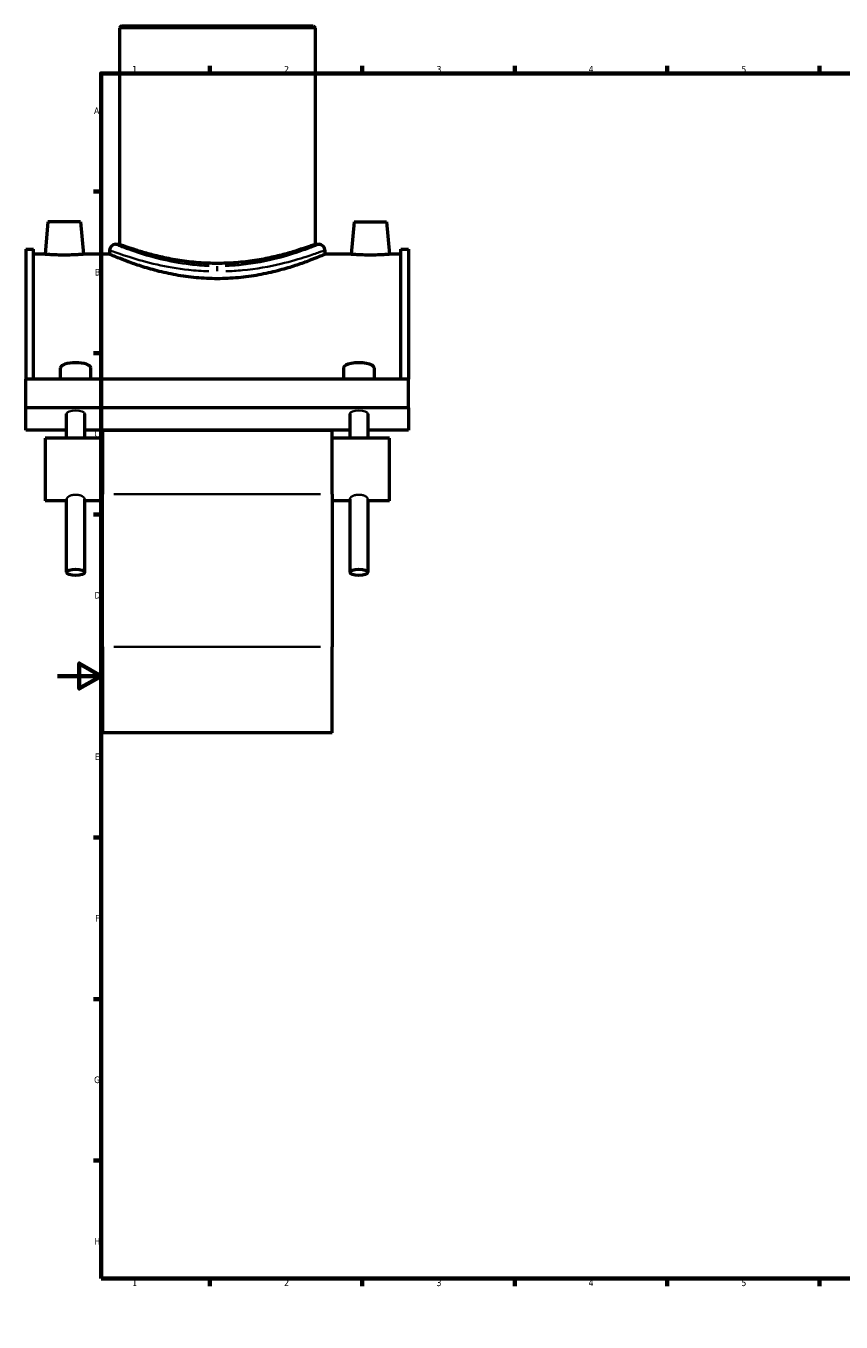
# Model space of a CAD drawing. Header units: millimetres. Extents: x -15 to 1153, y -66 to 1150.
# Tile 1 of 4: x -15 to 360, y 0 to 596. Entities that reach past the tile are written whole.
import ezdxf

# ---------------------------------------------------------------- set-up
doc = ezdxf.new("R2010")
doc.units = ezdxf.units.MM
for name, color, linetype, lineweight in [('Border (ANSI)', 7, 'Continuous', 70), ('Visible (ANSI)', 7, 'Continuous', 50), ('Visible Narrow (ANSI)', 7, 'Continuous', 35)]:
    doc.layers.add(name, color=color, linetype=linetype, lineweight=lineweight)
doc.styles.add('Note Text (ANSI)', font='tahoma.ttf')

# ---------------------------------------------------------------- blocks, each defined once
blk = doc.blocks.new('Borders Default Border')
at = {"layer": 'Border (ANSI)'}
for p, q in [((70.08, 574), (70.08, 577.45)), ((140.17, 574), (140.17, 577.45)), ((210.25, 574), (210.25, 577.45)), ((280.33, 574), (280.33, 577.45)), ((350.42, 574), (350.42, 577.45)), ((490.58, 574), (490.58, 577.45)), ((560.67, 574), (560.67, 577.45)), ((630.75, 574), (630.75, 577.45)), ((700.83, 574), (700.83, 577.45)), ((770.92, 574), (770.92, 577.45)), ((20, 519.75), (16.55, 519.75)), ((821, 519.75), (824.45, 519.75)), ((20, 445.5), (16.55, 445.5)), ((821, 445.5), (824.45, 445.5)), ((20, 371.25), (16.55, 371.25)), ((821, 371.25), (824.45, 371.25)), ((20, 222.75), (16.55, 222.75)), ((821, 222.75), (824.45, 222.75)), ((20, 148.5), (16.55, 148.5)), ((821, 148.5), (824.45, 148.5)), ((20, 74.25), (16.55, 74.25)), ((821, 74.25), (824.45, 74.25)), ((70.08, 20), (70.08, 16.55)), ((140.17, 20), (140.17, 16.55)), ((210.25, 20), (210.25, 16.55)), ((280.33, 20), (280.33, 16.55)), ((350.42, 20), (350.42, 16.55)), ((490.58, 20), (490.58, 16.55)), ((560.67, 20), (560.67, 16.55)), ((630.75, 20), (630.75, 16.55)), ((700.83, 20), (700.83, 16.55)), ((770.92, 20), (770.92, 16.55))]:
    blk.add_line(p, q, dxfattribs=at)
at = {"layer": 'Border (ANSI)', "flags": 128}
for points in [[(420.5, 594), (420.5, 574), (414.73, 584), (426.27, 584), (420.5, 574)], [(20, 20), (20, 574), (821, 574), (821, 20), (20, 20)], [(0, 297), (20, 297), (10, 302.77), (10, 291.23), (20, 297)], [(841, 297), (821, 297), (831, 302.77), (831, 291.23), (821, 297)], [(420.5, 0), (420.5, 20), (414.73, 10), (426.27, 10), (420.5, 20)]]:
    blk.add_lwpolyline(points, dxfattribs=at)
at = {"layer": 'Border (ANSI)', "attachment_point": 7, "style": 'Note Text (ANSI)'}
for s, insert, char_height in [('1', (34.35, 574.4), 3.05), ('2', (104.2, 574.4), 3.05), ('3', (174.26, 574.34), 3.05), ('4', (244.23, 574.4), 3.05), ('5', (314.48, 574.34), 3.05), ('6', (384.49, 574.34), 3.05), ('7', (454.6, 574.4), 3.05), ('8', (524.63, 574.33), 3.05), ('9', (594.7, 574.34), 3.05), ('10', (663.96, 574.34), 3.048), ('11', (734.04, 574.4), 3.048), ('12', (804.13, 574.4), 3.048), ('A', (16.78, 555.35), 3.05), ('A', (821.63, 555.35), 3.05), ('B', (17.15, 481.1), 3.05), ('B', (821.99, 481.1), 3.05), ('C', (16.95, 406.8), 3.05), ('C', (821.8, 406.8), 3.05), ('D', (16.96, 332.6), 3.05), ('D', (821.81, 332.6), 3.05), ('E', (17.21, 258.35), 3.05), ('E', (822.05, 258.35), 3.05), ('F', (17.29, 184.1), 3.05), ('F', (822.14, 184.1), 3.05), ('G', (16.81, 109.79), 3.05), ('G', (821.66, 109.79), 3.05), ('H', (16.97, 35.6), 3.05), ('H', (821.81, 35.6), 3.05), ('1', (34.35, 16.55), 3.05), ('2', (104.2, 16.55), 3.05), ('3', (174.26, 16.49), 3.05), ('4', (244.23, 16.55), 3.05), ('5', (314.48, 16.49), 3.05), ('6', (384.49, 16.49), 3.05), ('7', (454.6, 16.55), 3.05), ('8', (524.63, 16.48), 3.05), ('9', (594.7, 16.49), 3.05), ('10', (663.96, 16.49), 3.048), ('11', (734.04, 16.55), 3.048), ('12', (804.13, 16.55), 3.048)]:
    blk.add_mtext(s, dxfattribs=dict(at, insert=insert, char_height=char_height))

msp = doc.modelspace()

# ---------------------------------------------------------------- linework, layer by layer
at = {"layer": 'Visible (ANSI)'}
for p, q in [((29.359, 595.865), (28.459, 594.965)), ((29.359, 595.865), (117.559, 595.865)), ((117.559, 595.865), (118.459, 594.965)), ((118.459, 594.965), (28.459, 594.965)), ((28.459, 594.965), (28.459, 495.465)), ((118.459, 594.965), (118.459, 495.465)), ((-4.441, 505.865), (-5.754, 490.865)), ((10.559, 505.865), (-4.441, 505.865)), ((10.559, 505.865), (11.871, 490.865)), ((136.359, 505.865), (135.046, 490.865)), ((136.359, 505.865), (151.359, 505.865)), ((151.359, 505.865), (152.671, 490.865)), ((26.659, 495.465), (28.459, 495.465)), ((118.459, 495.465), (120.259, 495.465)), ((-14.541, 493.165), (-14.541, 433.483)), ((-14.541, 493.165), (-11.021, 493.165)), ((-11.021, 433.483), (-11.021, 493.165)), ((-5.754, 490.865), (-11.021, 490.865)), ((23.959, 490.865), (11.871, 490.865)), ((23.959, 492.765), (23.959, 490.865)), ((122.959, 492.765), (122.959, 490.865)), ((135.046, 490.865), (122.959, 490.865)), ((157.939, 490.865), (152.671, 490.865)), ((157.939, 433.483), (157.939, 493.165)), ((157.939, 493.165), (161.459, 493.165)), ((161.459, 493.165), (161.459, 433.483)), ((1.339, 433.483), (1.339, 438.64)), ((15.339, 433.483), (15.339, 438.64)), ((131.579, 438.64), (131.579, 433.483)), ((145.579, 438.64), (145.579, 433.483)), ((161.459, 433.483), (-14.541, 433.483)), ((-14.541, 420.327), (-14.541, 433.483)), ((161.459, 420.327), (161.459, 433.483)), ((161.459, 420.327), (-14.541, 420.327)), ((-14.541, 410.067), (-14.541, 420.327)), ((4.139, 406.282), (4.139, 417.591)), ((12.539, 406.282), (12.539, 417.591)), ((134.379, 417.591), (134.379, 406.282)), ((142.779, 417.591), (142.779, 406.282)), ((161.459, 420.327), (161.459, 410.067)), ((4.139, 410.067), (-14.541, 410.067)), ((-5.741, 406.282), (-5.741, 377.482)), ((20.659, 406.282), (-5.741, 406.282)), ((134.379, 410.067), (12.539, 410.067)), ((20.659, 409.882), (20.659, 380.665)), ((126.259, 409.882), (20.659, 409.882)), ((126.259, 380.665), (126.259, 409.882)), ((152.659, 406.282), (126.259, 406.282)), ((161.459, 410.067), (142.779, 410.067)), ((152.659, 377.482), (152.659, 406.282)), ((4.139, 377.482), (-5.741, 377.482)), ((4.139, 344.671), (4.139, 378.35)), ((12.539, 344.671), (12.539, 378.35)), ((20.659, 377.482), (12.539, 377.482)), ((20.659, 310.434), (20.659, 380.665)), ((126.259, 380.665), (126.259, 310.434)), ((134.379, 377.482), (126.259, 377.482)), ((134.379, 378.35), (134.379, 344.671)), ((142.779, 378.35), (142.779, 344.671)), ((152.659, 377.482), (142.779, 377.482)), ((20.659, 310.434), (20.659, 270.865)), ((126.259, 270.865), (126.259, 310.434)), ((126.259, 270.865), (20.659, 270.865))]:
    msp.add_line(p, q, dxfattribs=at)
for centre, start, end in [((26.659, 492.765), 90, 180), ((120.259, 492.765), 0, 90)]:
    msp.add_arc(centre, 2.7, start, end, dxfattribs=at)
for centre, major_axis, start_param, end_param in [((8.339, 438.64), (-7, 0), 3.1415927, 6.2831853), ((138.579, 438.64), (7, 0), 0, 3.1415927)]:
    msp.add_ellipse(centre, major_axis=major_axis, ratio=0.3420201, start_param=start_param, end_param=end_param, dxfattribs=at)
for centre in [(8.339, 344.671), (138.579, 344.671)]:
    msp.add_ellipse(centre, major_axis=(-4.2, 0), ratio=0.3420201, dxfattribs=at)
for points, knots in [([(118.459, 495.465), (118.459, 495.465), (118.182, 495.36), (117.03, 494.933), (116.153, 494.612), (113.848, 493.803), (112.418, 493.315), (109.123, 492.264), (107.26, 491.701), (103.296, 490.607), (101.055, 490.036), (96.169, 488.955), (93.524, 488.445), (87.99, 487.592), (85.097, 487.248), (79.26, 486.79), (76.316, 486.676), (70.602, 486.676), (67.657, 486.79), (61.82, 487.248), (58.927, 487.592), (53.393, 488.445), (50.748, 488.955), (45.862, 490.036), (43.622, 490.607), (39.657, 491.701), (37.794, 492.264), (34.499, 493.315), (33.069, 493.803), (30.764, 494.612), (29.887, 494.933), (28.735, 495.36), (28.459, 495.465), (28.459, 495.465)], [6.8541093, 6.8541093, 6.8541093, 6.8541093, 7.7105401, 7.7105401, 8.5669708, 8.5669708, 9.4234016, 9.4234016, 10.2798323, 10.2798323, 11.1369289, 11.1369289, 11.9940255, 11.9940255, 12.851122, 12.851122, 13.7082186, 13.7082186, 14.5653152, 14.5653152, 15.4224117, 15.4224117, 16.2795083, 16.2795083, 17.1366049, 17.1366049, 17.9930356, 17.9930356, 18.8494664, 18.8494664, 19.7058971, 19.7058971, 20.5623279, 20.5623279, 20.5623279, 20.5623279]), ([(3.059, 490.524), (1.949, 490.524), (0.767, 490.542), (-1.407, 490.607), (-2.397, 490.652), (-3.96, 490.738), (-4.637, 490.783), (-5.533, 490.847), (-5.754, 490.865), (-5.754, 490.865)], [2.6612087, 2.6612087, 2.6612087, 2.6612087, 2.9939883, 2.9939883, 3.3267679, 3.3267679, 3.6592902, 3.6592902, 3.9918126, 3.9918126, 3.9918126, 3.9918126]), ([(11.871, 490.865), (11.871, 490.865), (11.651, 490.847), (10.755, 490.783), (10.08, 490.738), (8.518, 490.653), (7.527, 490.607), (5.352, 490.542), (4.169, 490.524), (3.059, 490.524)], [6.6530208, 6.6530208, 6.6530208, 6.6530208, 6.9852496, 6.9852496, 7.3174783, 7.3174783, 7.6505517, 7.6505517, 7.9836251, 7.9836251, 7.9836251, 7.9836251]), ([(73.459, 479.666), (70.303, 479.666), (67.056, 479.814), (60.626, 480.408), (57.443, 480.852), (51.36, 481.95), (48.455, 482.604), (43.092, 483.986), (40.633, 484.713), (36.284, 486.103), (34.237, 486.816), (30.617, 488.147), (29.043, 488.764), (26.504, 489.786), (25.537, 490.193), (24.264, 490.732), (23.959, 490.865), (23.959, 490.865)], [0, 0, 0, 0, 0.9465585, 0.9465585, 1.8931171, 1.8931171, 2.8396756, 2.8396756, 3.7862342, 3.7862342, 4.7314737, 4.7314737, 5.6767131, 5.6767131, 6.6219526, 6.6219526, 7.5671921, 7.5671921, 7.5671921, 7.5671921]), ([(122.959, 490.865), (122.959, 490.865), (122.653, 490.732), (121.38, 490.193), (120.413, 489.786), (117.874, 488.764), (116.3, 488.147), (112.68, 486.816), (110.634, 486.103), (106.284, 484.713), (103.825, 483.986), (98.462, 482.604), (95.557, 481.95), (89.474, 480.852), (86.291, 480.408), (79.861, 479.814), (76.614, 479.666), (73.459, 479.666)], [22.7015763, 22.7015763, 22.7015763, 22.7015763, 23.6468158, 23.6468158, 24.5920553, 24.5920553, 25.5372948, 25.5372948, 26.4825343, 26.4825343, 27.4290928, 27.4290928, 28.3756513, 28.3756513, 29.3222099, 29.3222099, 30.2687684, 30.2687684, 30.2687684, 30.2687684]), ([(143.859, 490.524), (142.748, 490.524), (141.565, 490.542), (139.39, 490.607), (138.399, 490.653), (136.837, 490.738), (136.162, 490.783), (135.266, 490.847), (135.046, 490.865), (135.046, 490.865)], [0, 0, 0, 0, 0.3330734, 0.3330734, 0.6661468, 0.6661468, 0.9983756, 0.9983756, 1.3306043, 1.3306043, 1.3306043, 1.3306043]), ([(152.671, 490.865), (152.671, 490.865), (152.45, 490.847), (151.554, 490.783), (150.877, 490.738), (149.315, 490.652), (148.324, 490.607), (146.15, 490.542), (144.968, 490.524), (143.859, 490.524)], [3.9918126, 3.9918126, 3.9918126, 3.9918126, 4.3243349, 4.3243349, 4.6568573, 4.6568573, 4.9896369, 4.9896369, 5.3224165, 5.3224165, 5.3224165, 5.3224165])]:
    msp.add_open_spline(points, degree=3, knots=knots, dxfattribs=at)
at = {"layer": 'Visible Narrow (ANSI)'}
for p, q in [((73.459, 485.395), (73.459, 483.144)), ((120.979, 380.665), (25.939, 380.665)), ((25.939, 310.434), (120.979, 310.434))]:
    msp.add_line(p, q, dxfattribs=at)
for centre in [(8.339, 417.591), (138.579, 417.591)]:
    msp.add_ellipse(centre, major_axis=(-4.2, 0), ratio=0.3420201, start_param=3.1415927, end_param=6.2831853, dxfattribs=at)
for points, knots in [([(69.748, 485.529), (66.806, 485.634), (63.89, 485.861), (56.133, 486.773), (51.47, 487.67), (42.761, 489.785), (38.793, 491.016), (31.783, 493.407), (29.054, 494.498), (27.262, 495.218), (26.969, 495.337), (26.808, 495.402)], [15.4942883, 15.4942883, 15.4942883, 15.4942883, 16.3954773, 16.3954773, 17.9640231, 17.9640231, 19.6622957, 19.6622957, 21.6745113, 21.6745113, 22.2966594, 22.2966594, 22.2966594, 22.2966594]), ([(120.109, 495.402), (119.8, 495.275), (119.014, 494.955), (116.42, 493.941), (114.526, 493.218), (109.17, 491.356), (105.42, 490.157), (96.16, 487.789), (90.457, 486.662), (82.029, 485.786), (79.608, 485.615), (77.169, 485.529)], [38.1688406, 38.1688406, 38.1688406, 38.1688406, 39.3516969, 39.3516969, 40.6513907, 40.6513907, 42.3133911, 42.3133911, 44.2242004, 44.2242004, 44.971226, 44.971226, 44.971226, 44.971226]), ([(24.117, 492.704), (24.287, 492.64), (24.597, 492.524), (26.492, 491.82), (29.378, 490.753), (36.793, 488.417), (40.99, 487.213), (50.201, 485.146), (55.134, 484.27), (63.338, 483.378), (66.422, 483.156), (69.534, 483.053)], [-22.2966594, -22.2966594, -22.2966594, -22.2966594, -21.6745113, -21.6745113, -19.6622957, -19.6622957, -17.9640231, -17.9640231, -16.3954773, -16.3954773, -15.4942883, -15.4942883, -15.4942883, -15.4942883]), ([(77.383, 483.053), (79.963, 483.138), (82.523, 483.304), (91.437, 484.161), (97.47, 485.262), (107.264, 487.577), (111.23, 488.748), (116.895, 490.569), (118.899, 491.275), (121.643, 492.267), (122.474, 492.579), (122.8, 492.704)], [-44.971226, -44.971226, -44.971226, -44.971226, -44.2242004, -44.2242004, -42.3133911, -42.3133911, -40.6513907, -40.6513907, -39.3516969, -39.3516969, -38.1688406, -38.1688406, -38.1688406, -38.1688406]), ([(4.139, 378.35), (4.139, 378.532), (4.245, 378.755), (4.675, 379.218), (4.998, 379.456), (5.74, 379.857), (6.21, 380.047), (7.244, 380.307), (7.808, 380.375), (8.869, 380.375), (9.433, 380.307), (10.467, 380.047), (10.937, 379.857), (11.68, 379.456), (12.002, 379.218), (12.432, 378.755), (12.539, 378.532), (12.539, 378.35)], [0.6368474, 0.6368474, 0.6368474, 0.6368474, 0.7960381, 0.7960381, 0.9552289, 0.9552289, 1.1144618, 1.1144618, 1.2736947, 1.2736947, 1.4329277, 1.4329277, 1.5921606, 1.5921606, 1.7513513, 1.7513513, 1.9105421, 1.9105421, 1.9105421, 1.9105421]), ([(134.379, 378.35), (134.379, 378.532), (134.485, 378.755), (134.915, 379.218), (135.238, 379.456), (135.98, 379.857), (136.45, 380.047), (137.484, 380.307), (138.048, 380.375), (138.579, 380.375)], [1.91054209, 1.91054209, 1.91054209, 1.91054209, 2.06973284, 2.06973284, 2.22892359, 2.22892359, 2.38815652, 2.38815652, 2.54738945, 2.54738945, 2.54738945, 2.54738945]), ([(138.579, 380.375), (139.109, 380.375), (139.673, 380.307), (140.707, 380.047), (141.177, 379.857), (141.92, 379.456), (142.242, 379.218), (142.672, 378.755), (142.779, 378.532), (142.779, 378.35)], [0, 0, 0, 0, 0.15923293, 0.15923293, 0.31846585, 0.31846585, 0.47765661, 0.47765661, 0.63684736, 0.63684736, 0.63684736, 0.63684736])]:
    msp.add_open_spline(points, degree=3, knots=knots, dxfattribs=at)

# ---------------------------------------------------------------- block references
msp.add_blockref('Borders Default Border', (0, 0))

doc.saveas('drawing.dxf')
